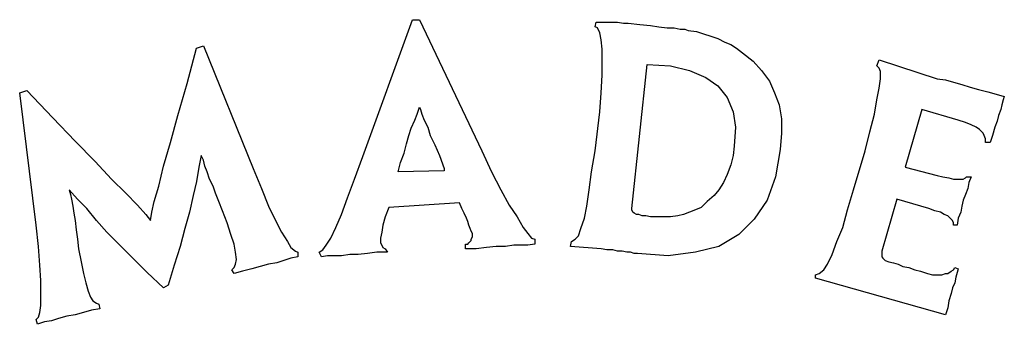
# Model space of a CAD drawing. Extents: x 0.2 to 25, y -0.2 to 2.1.
# Tile 11 of 13: x 16.3 to 18, y 1.2 to 1.7. Entities that reach past the tile are written whole.
import ezdxf

# ---------------------------------------------------------------- set-up
doc = ezdxf.new("R2010")
doc.units = 0

msp = doc.modelspace()

# ---------------------------------------------------------------- linework, layer by layer
at = {"color": 0}
for p, q in [((16.89258, 1.480469, 0.5), (16.97461, 1.707031, 0.5)), ((16.97461, 1.707031, 0.5), (16.98633, 1.707031, 0.5)), ((16.98633, 1.707031, 0.5), (17.08984, 1.490234, 0.5)), ((17.27734, 1.695313, 0.5), (17.2793, 1.703125, 0.5)), ((17.2793, 1.703125, 0.5), (17.2832, 1.703125, 0.5)), ((17.2832, 1.703125, 0.5), (17.28906, 1.703125, 0.5)), ((17.28906, 1.703125, 0.5), (17.29297, 1.703125, 0.5)), ((17.29297, 1.703125, 0.5), (17.30078, 1.703125, 0.5)), ((17.30078, 1.703125, 0.5), (17.30664, 1.703125, 0.5)), ((17.30664, 1.703125, 0.5), (17.31445, 1.703125, 0.5)), ((17.31445, 1.703125, 0.5), (17.32422, 1.701172, 0.5)), ((17.32422, 1.701172, 0.5), (17.33203, 1.701172, 0.5)), ((17.33203, 1.701172, 0.5), (17.35156, 1.699219, 0.5)), ((17.35156, 1.699219, 0.5), (17.36914, 1.697266, 0.5)), ((17.36914, 1.697266, 0.5), (17.38281, 1.695313, 0.5)), ((17.28125, 1.693359, 0.5), (17.27734, 1.695313, 0.5)), ((17.28516, 1.685547, 0.5), (17.28125, 1.693359, 0.5)), ((17.28711, 1.673828, 0.5), (17.28516, 1.685547, 0.5)), ((17.38281, 1.695313, 0.5), (17.39648, 1.693359, 0.5)), ((17.39648, 1.693359, 0.5), (17.4082, 1.693359, 0.5)), ((17.4082, 1.693359, 0.5), (17.41797, 1.691406, 0.5)), ((17.41797, 1.691406, 0.5), (17.42578, 1.691406, 0.5)), ((17.42578, 1.691406, 0.5), (17.43164, 1.689453, 0.5)), ((17.43164, 1.689453, 0.5), (17.44531, 1.6875, 0.5)), ((17.44531, 1.6875, 0.5), (17.45703, 1.683594, 0.5)), ((17.45703, 1.683594, 0.5), (17.46875, 1.679688, 0.5)), ((16.61719, 1.660156, 0.5), (16.62891, 1.664063, 0.5)), ((16.62891, 1.664063, 0.5), (16.71094, 1.460938, 0.5)), ((17.28906, 1.658203, 0.5), (17.28711, 1.673828, 0.5)), ((17.46875, 1.679688, 0.5), (17.48047, 1.675781, 0.5)), ((17.48047, 1.675781, 0.5), (17.49219, 1.669922, 0.5)), ((17.49219, 1.669922, 0.5), (17.50195, 1.666016, 0.5)), ((17.50195, 1.666016, 0.5), (17.51172, 1.660156, 0.5)), ((16.60156, 1.601563, 0.5), (16.61719, 1.660156, 0.5)), ((17.28906, 1.638672, 0.5), (17.28906, 1.658203, 0.5)), ((17.51172, 1.660156, 0.5), (17.52148, 1.652344, 0.5)), ((17.52148, 1.652344, 0.5), (17.53906, 1.638672, 0.5)), ((17.28906, 1.615234, 0.5), (17.28906, 1.638672, 0.5)), ((17.33789, 1.394531, 0.5), (17.36328, 1.632813, 0.5)), ((17.36328, 1.632813, 0.5), (17.40234, 1.630859, 0.5)), ((17.53906, 1.638672, 0.5), (17.55273, 1.623047, 0.5)), ((17.74414, 1.630859, 0.5), (17.74805, 1.640625, 0.5)), ((17.74805, 1.640625, 0.5), (17.84375, 1.609375, 0.5)), ((17.28711, 1.585938, 0.5), (17.28906, 1.615234, 0.5)), ((17.40234, 1.630859, 0.5), (17.43359, 1.623047, 0.5)), ((17.43359, 1.623047, 0.5), (17.46094, 1.611328, 0.5)), ((17.55273, 1.623047, 0.5), (17.56641, 1.605469, 0.5)), ((17.74805, 1.626953, 0.5), (17.74414, 1.630859, 0.5)), ((17.75, 1.621094, 0.5), (17.74805, 1.626953, 0.5)), ((17.75, 1.609375, 0.5), (17.75, 1.621094, 0.5)), ((16.58594, 1.548828, 0.5), (16.60156, 1.601563, 0.5)), ((17.46094, 1.611328, 0.5), (17.48047, 1.597656, 0.5)), ((17.56641, 1.605469, 0.5), (17.57422, 1.585938, 0.5)), ((17.74805, 1.59375, 0.5), (17.75, 1.609375, 0.5)), ((17.84375, 1.609375, 0.5), (17.85742, 1.607422, 0.5)), ((17.85742, 1.607422, 0.5), (17.87109, 1.603516, 0.5)), ((17.87109, 1.603516, 0.5), (17.88477, 1.599609, 0.5)), ((17.88477, 1.599609, 0.5), (17.89844, 1.595703, 0.5)), ((16.32422, 1.585938, 0.5), (16.33594, 1.589844, 0.5)), ((16.35156, 1.367188, 0.5), (16.32422, 1.585938, 0.5)), ((16.33594, 1.589844, 0.5), (16.37891, 1.544922, 0.5)), ((17.28516, 1.554688, 0.5), (17.28711, 1.585938, 0.5)), ((17.48047, 1.597656, 0.5), (17.49609, 1.578125, 0.5)), ((17.57422, 1.585938, 0.5), (17.58203, 1.566406, 0.5)), ((17.74414, 1.574219, 0.5), (17.74805, 1.59375, 0.5)), ((17.89844, 1.595703, 0.5), (17.91211, 1.591797, 0.5)), ((17.91211, 1.591797, 0.5), (17.92773, 1.587891, 0.5)), ((17.92773, 1.587891, 0.5), (17.94141, 1.583984, 0.5)), ((17.94141, 1.583984, 0.5), (17.95508, 1.580078, 0.5)), ((17.49609, 1.578125, 0.5), (17.50586, 1.554688, 0.5)), ((17.58203, 1.566406, 0.5), (17.58594, 1.542969, 0.5)), ((17.74023, 1.550781, 0.5), (17.74414, 1.574219, 0.5)), ((17.95117, 1.566406, 0.5), (17.94922, 1.558594, 0.5)), ((17.95313, 1.574219, 0.5), (17.95117, 1.566406, 0.5)), ((17.95508, 1.580078, 0.5), (17.95313, 1.574219, 0.5)), ((16.97852, 1.541016, 0.5), (16.98242, 1.550781, 0.5)), ((16.98242, 1.550781, 0.5), (16.98633, 1.5625, 0.5)), ((16.98633, 1.5625, 0.5), (16.98828, 1.558594, 0.5)), ((16.98828, 1.558594, 0.5), (16.99023, 1.550781, 0.5)), ((16.99023, 1.550781, 0.5), (16.99414, 1.541016, 0.5)), ((17.27734, 1.490234, 0.5), (17.28516, 1.554688, 0.5)), ((17.50586, 1.554688, 0.5), (17.50977, 1.529297, 0.5)), ((17.73242, 1.521484, 0.5), (17.74023, 1.550781, 0.5)), ((17.81836, 1.558594, 0.5), (17.79102, 1.462891, 0.5)), ((17.87891, 1.541016, 0.5), (17.81836, 1.558594, 0.5)), ((17.94922, 1.558594, 0.5), (17.94531, 1.548828, 0.5)), ((16.37891, 1.544922, 0.5), (16.41602, 1.505859, 0.5)), ((16.57422, 1.503906, 0.5), (16.58594, 1.548828, 0.5)), ((16.97266, 1.527344, 0.5), (16.97852, 1.541016, 0.5)), ((16.99414, 1.541016, 0.5), (17, 1.529297, 0.5)), ((17.58594, 1.542969, 0.5), (17.58594, 1.519531, 0.5)), ((17.89063, 1.537109, 0.5), (17.87891, 1.541016, 0.5)), ((17.90039, 1.533203, 0.5), (17.89063, 1.537109, 0.5)), ((17.9082, 1.529297, 0.5), (17.90039, 1.533203, 0.5)), ((17.94336, 1.539063, 0.5), (17.93945, 1.529297, 0.5)), ((17.94531, 1.548828, 0.5), (17.94336, 1.539063, 0.5)), ((16.96875, 1.515625, 0.5), (16.97266, 1.527344, 0.5)), ((17, 1.529297, 0.5), (17.00391, 1.515625, 0.5)), ((17.50977, 1.529297, 0.5), (17.50781, 1.498047, 0.5)), ((17.58594, 1.519531, 0.5), (17.58398, 1.492188, 0.5)), ((17.72461, 1.490234, 0.5), (17.73242, 1.521484, 0.5)), ((17.91406, 1.525391, 0.5), (17.9082, 1.529297, 0.5)), ((17.91992, 1.519531, 0.5), (17.91406, 1.525391, 0.5)), ((17.92188, 1.515625, 0.5), (17.91992, 1.519531, 0.5)), ((17.93945, 1.529297, 0.5), (17.93555, 1.515625, 0.5)), ((16.41602, 1.505859, 0.5), (16.44922, 1.472656, 0.5)), ((16.5625, 1.464844, 0.5), (16.57422, 1.503906, 0.5)), ((16.96094, 1.486328, 0.5), (16.96484, 1.501953, 0.5)), ((16.96484, 1.501953, 0.5), (16.96875, 1.515625, 0.5)), ((17.00391, 1.515625, 0.5), (17.01172, 1.5, 0.5)), ((17.92383, 1.509766, 0.5), (17.92188, 1.515625, 0.5)), ((17.92383, 1.503906, 0.5), (17.92383, 1.509766, 0.5)), ((17.93164, 1.503906, 0.5), (17.92383, 1.503906, 0.5)), ((17.93555, 1.515625, 0.5), (17.93164, 1.503906, 0.5)), ((16.95508, 1.470703, 0.5), (16.96094, 1.486328, 0.5)), ((17.01172, 1.5, 0.5), (17.01953, 1.482422, 0.5)), ((17.08984, 1.490234, 0.5), (17.10547, 1.455078, 0.5)), ((17.27148, 1.455078, 0.5), (17.27734, 1.490234, 0.5)), ((17.50781, 1.498047, 0.5), (17.50586, 1.482422, 0.5)), ((17.58398, 1.492188, 0.5), (17.57617, 1.447266, 0.5)), ((17.70508, 1.425781, 0.5), (17.72461, 1.490234, 0.5)), ((16.44922, 1.472656, 0.5), (16.47656, 1.443359, 0.5)), ((16.625, 1.482422, 0.5), (16.62109, 1.462891, 0.5)), ((16.62891, 1.474609, 0.5), (16.625, 1.482422, 0.5)), ((16.63086, 1.464844, 0.5), (16.62891, 1.474609, 0.5)), ((16.87891, 1.443359, 0.5), (16.89258, 1.480469, 0.5)), ((16.95117, 1.455078, 0.5), (16.95508, 1.470703, 0.5)), ((17.01953, 1.482422, 0.5), (17.02734, 1.460938, 0.5)), ((17.50586, 1.482422, 0.5), (17.50195, 1.466797, 0.5)), ((16.55469, 1.431641, 0.5), (16.5625, 1.464844, 0.5)), ((16.62109, 1.462891, 0.5), (16.61719, 1.439453, 0.5)), ((16.63477, 1.455078, 0.5), (16.63086, 1.464844, 0.5)), ((16.63867, 1.443359, 0.5), (16.63477, 1.455078, 0.5)), ((16.71094, 1.460938, 0.5), (16.72461, 1.427734, 0.5)), ((17.02734, 1.457031, 0.5), (16.95117, 1.455078, 0.5)), ((17.02734, 1.460938, 0.5), (17.02734, 1.457031, 0.5)), ((17.10547, 1.455078, 0.5), (17.12109, 1.425781, 0.5)), ((17.26758, 1.425781, 0.5), (17.27148, 1.455078, 0.5)), ((17.50195, 1.466797, 0.5), (17.49609, 1.451172, 0.5)), ((17.79102, 1.462891, 0.5), (17.84375, 1.449219, 0.5)), ((16.47656, 1.443359, 0.5), (16.5, 1.419922, 0.5)), ((16.61719, 1.439453, 0.5), (16.61133, 1.416016, 0.5)), ((16.64453, 1.431641, 0.5), (16.63867, 1.443359, 0.5)), ((16.86719, 1.412109, 0.5), (16.87891, 1.443359, 0.5)), ((17.49023, 1.4375, 0.5), (17.48242, 1.425781, 0.5)), ((17.49609, 1.451172, 0.5), (17.49023, 1.4375, 0.5)), ((17.57617, 1.447266, 0.5), (17.5625, 1.408203, 0.5)), ((17.84375, 1.449219, 0.5), (17.85352, 1.447266, 0.5)), ((17.85352, 1.447266, 0.5), (17.86328, 1.445313, 0.5)), ((17.86328, 1.445313, 0.5), (17.87109, 1.443359, 0.5)), ((17.87109, 1.443359, 0.5), (17.87695, 1.443359, 0.5)), ((17.87695, 1.443359, 0.5), (17.88281, 1.443359, 0.5)), ((17.88281, 1.443359, 0.5), (17.88672, 1.443359, 0.5)), ((17.88672, 1.443359, 0.5), (17.89063, 1.445313, 0.5)), ((17.89063, 1.445313, 0.5), (17.89258, 1.447266, 0.5)), ((17.89258, 1.447266, 0.5), (17.90039, 1.447266, 0.5)), ((17.89648, 1.4375, 0.5), (17.89453, 1.427734, 0.5)), ((17.90039, 1.447266, 0.5), (17.89648, 1.4375, 0.5)), ((16.41992, 1.410156, 0.5), (16.40625, 1.425781, 0.5)), ((16.40625, 1.425781, 0.5), (16.4082, 1.417969, 0.5)), ((16.5, 1.419922, 0.5), (16.51953, 1.400391, 0.5)), ((16.54688, 1.40625, 0.5), (16.55469, 1.431641, 0.5)), ((16.64844, 1.419922, 0.5), (16.64453, 1.431641, 0.5)), ((16.6543, 1.40625, 0.5), (16.64844, 1.419922, 0.5)), ((16.72461, 1.427734, 0.5), (16.73633, 1.398438, 0.5)), ((17.12109, 1.425781, 0.5), (17.13477, 1.400391, 0.5)), ((17.26367, 1.398438, 0.5), (17.26758, 1.425781, 0.5)), ((17.48242, 1.425781, 0.5), (17.47461, 1.416016, 0.5)), ((17.69531, 1.392578, 0.5), (17.70508, 1.425781, 0.5)), ((17.89453, 1.427734, 0.5), (17.89063, 1.417969, 0.5)), ((16.4082, 1.417969, 0.5), (16.41016, 1.410156, 0.5)), ((16.41016, 1.410156, 0.5), (16.41211, 1.398438, 0.5)), ((16.43555, 1.394531, 0.5), (16.41992, 1.410156, 0.5)), ((16.54297, 1.388672, 0.5), (16.54688, 1.40625, 0.5)), ((16.61133, 1.416016, 0.5), (16.60547, 1.388672, 0.5)), ((16.66016, 1.390625, 0.5), (16.6543, 1.40625, 0.5)), ((16.85742, 1.384766, 0.5), (16.86719, 1.412109, 0.5)), ((17.05273, 1.404297, 0.5), (16.93555, 1.396484, 0.5)), ((17.05664, 1.394531, 0.5), (17.05273, 1.404297, 0.5)), ((17.46289, 1.40625, 0.5), (17.45313, 1.396484, 0.5)), ((17.47461, 1.416016, 0.5), (17.46289, 1.40625, 0.5)), ((17.5625, 1.408203, 0.5), (17.54102, 1.376953, 0.5)), ((17.77734, 1.410156, 0.5), (17.75195, 1.324219, 0.5)), ((17.83008, 1.394531, 0.5), (17.77734, 1.410156, 0.5)), ((17.88672, 1.408203, 0.5), (17.88477, 1.398438, 0.5)), ((17.89063, 1.417969, 0.5), (17.88672, 1.408203, 0.5)), ((16.41211, 1.398438, 0.5), (16.41406, 1.386719, 0.5)), ((16.41406, 1.386719, 0.5), (16.41602, 1.375, 0.5)), ((16.45117, 1.375, 0.5), (16.43555, 1.394531, 0.5)), ((16.51953, 1.400391, 0.5), (16.5332, 1.384766, 0.5)), ((16.54102, 1.375, 0.5), (16.54297, 1.388672, 0.5)), ((16.60547, 1.388672, 0.5), (16.59766, 1.361328, 0.5)), ((16.66797, 1.371094, 0.5), (16.66016, 1.390625, 0.5)), ((16.73633, 1.398438, 0.5), (16.74805, 1.375, 0.5)), ((16.93555, 1.396484, 0.5), (16.92969, 1.380859, 0.5)), ((17.06055, 1.386719, 0.5), (17.05664, 1.394531, 0.5)), ((17.06445, 1.378906, 0.5), (17.06055, 1.386719, 0.5)), ((17.13477, 1.400391, 0.5), (17.14844, 1.380859, 0.5)), ((17.25977, 1.378906, 0.5), (17.26367, 1.398438, 0.5)), ((17.33789, 1.392578, 0.5), (17.33789, 1.394531, 0.5)), ((17.33984, 1.388672, 0.5), (17.33789, 1.392578, 0.5)), ((17.3418, 1.386719, 0.5), (17.33984, 1.388672, 0.5)), ((17.3457, 1.384766, 0.5), (17.3418, 1.386719, 0.5)), ((17.43359, 1.388672, 0.5), (17.42383, 1.384766, 0.5)), ((17.44336, 1.392578, 0.5), (17.43359, 1.388672, 0.5)), ((17.45313, 1.396484, 0.5), (17.44336, 1.392578, 0.5)), ((17.6875, 1.363281, 0.5), (17.69531, 1.392578, 0.5)), ((17.83984, 1.390625, 0.5), (17.83008, 1.394531, 0.5)), ((17.84961, 1.388672, 0.5), (17.83984, 1.390625, 0.5)), ((17.85547, 1.384766, 0.5), (17.84961, 1.388672, 0.5)), ((17.88281, 1.388672, 0.5), (17.87891, 1.378906, 0.5)), ((17.88477, 1.398438, 0.5), (17.88281, 1.388672, 0.5)), ((16.41602, 1.375, 0.5), (16.41797, 1.359375, 0.5)), ((16.46875, 1.355469, 0.5), (16.45117, 1.375, 0.5)), ((16.5332, 1.384766, 0.5), (16.54102, 1.375, 0.5)), ((16.67383, 1.351563, 0.5), (16.66797, 1.371094, 0.5)), ((16.74805, 1.375, 0.5), (16.75781, 1.355469, 0.5)), ((16.84766, 1.363281, 0.5), (16.85742, 1.384766, 0.5)), ((16.92969, 1.380859, 0.5), (16.92578, 1.367188, 0.5)), ((17.06641, 1.373047, 0.5), (17.06445, 1.378906, 0.5)), ((17.06836, 1.367188, 0.5), (17.06641, 1.373047, 0.5)), ((17.14844, 1.380859, 0.5), (17.1582, 1.363281, 0.5)), ((17.25391, 1.361328, 0.5), (17.25977, 1.378906, 0.5)), ((17.34961, 1.384766, 0.5), (17.3457, 1.384766, 0.5)), ((17.35547, 1.382813, 0.5), (17.34961, 1.384766, 0.5)), ((17.36133, 1.382813, 0.5), (17.35547, 1.382813, 0.5)), ((17.36914, 1.380859, 0.5), (17.36133, 1.382813, 0.5)), ((17.38086, 1.380859, 0.5), (17.36914, 1.380859, 0.5)), ((17.39258, 1.380859, 0.5), (17.38086, 1.380859, 0.5)), ((17.40234, 1.380859, 0.5), (17.39258, 1.380859, 0.5)), ((17.41406, 1.382813, 0.5), (17.40234, 1.380859, 0.5)), ((17.42383, 1.384766, 0.5), (17.41406, 1.382813, 0.5)), ((17.54102, 1.376953, 0.5), (17.51563, 1.351563, 0.5)), ((17.86133, 1.382813, 0.5), (17.85547, 1.384766, 0.5)), ((17.86523, 1.378906, 0.5), (17.86133, 1.382813, 0.5)), ((17.86914, 1.375, 0.5), (17.86523, 1.378906, 0.5)), ((17.87109, 1.371094, 0.5), (17.86914, 1.375, 0.5)), ((17.87109, 1.367188, 0.5), (17.87109, 1.371094, 0.5)), ((17.87891, 1.378906, 0.5), (17.87695, 1.367188, 0.5)), ((16.35547, 1.332031, 0.5), (16.35156, 1.367188, 0.5)), ((16.41797, 1.359375, 0.5), (16.41992, 1.34375, 0.5)), ((16.49023, 1.333984, 0.5), (16.46875, 1.355469, 0.5)), ((16.59766, 1.361328, 0.5), (16.58984, 1.332031, 0.5)), ((16.75781, 1.355469, 0.5), (16.76758, 1.339844, 0.5)), ((16.83984, 1.345703, 0.5), (16.84766, 1.363281, 0.5)), ((16.92383, 1.355469, 0.5), (16.92188, 1.345703, 0.5)), ((16.92578, 1.367188, 0.5), (16.92383, 1.355469, 0.5)), ((17.07031, 1.361328, 0.5), (17.06836, 1.367188, 0.5)), ((17.07227, 1.357422, 0.5), (17.07031, 1.361328, 0.5)), ((17.07422, 1.353516, 0.5), (17.07227, 1.357422, 0.5)), ((17.1582, 1.363281, 0.5), (17.16602, 1.353516, 0.5)), ((17.25, 1.349609, 0.5), (17.25391, 1.361328, 0.5)), ((17.67773, 1.339844, 0.5), (17.6875, 1.363281, 0.5)), ((17.87695, 1.367188, 0.5), (17.87109, 1.367188, 0.5)), ((16.41992, 1.34375, 0.5), (16.42188, 1.328125, 0.5)), ((16.67969, 1.335938, 0.5), (16.67383, 1.351563, 0.5)), ((16.76758, 1.339844, 0.5), (16.77344, 1.330078, 0.5)), ((16.83203, 1.333984, 0.5), (16.83984, 1.345703, 0.5)), ((16.92188, 1.345703, 0.5), (16.92188, 1.337891, 0.5)), ((16.92188, 1.337891, 0.5), (16.92383, 1.333984, 0.5)), ((17.06641, 1.335938, 0.5), (17.06836, 1.337891, 0.5)), ((17.06836, 1.337891, 0.5), (17.07031, 1.339844, 0.5)), ((17.07031, 1.339844, 0.5), (17.07227, 1.341797, 0.5)), ((17.07227, 1.34375, 0.5), (17.07422, 1.347656, 0.5)), ((17.07227, 1.341797, 0.5), (17.07227, 1.34375, 0.5)), ((17.07422, 1.349609, 0.5), (17.07422, 1.353516, 0.5)), ((17.07422, 1.347656, 0.5), (17.07422, 1.349609, 0.5)), ((17.16602, 1.353516, 0.5), (17.17188, 1.345703, 0.5)), ((17.17188, 1.345703, 0.5), (17.17773, 1.34375, 0.5)), ((17.17773, 1.34375, 0.5), (17.17773, 1.335938, 0.5)), ((17.23633, 1.332031, 0.5), (17.23828, 1.339844, 0.5)), ((17.23828, 1.339844, 0.5), (17.24414, 1.34375, 0.5)), ((17.24414, 1.34375, 0.5), (17.25, 1.349609, 0.5)), ((17.51563, 1.351563, 0.5), (17.48242, 1.332031, 0.5)), ((17.66992, 1.318359, 0.5), (17.67773, 1.339844, 0.5)), ((16.35742, 1.300781, 0.5), (16.35547, 1.332031, 0.5)), ((16.42188, 1.328125, 0.5), (16.42578, 1.306641, 0.5)), ((16.51172, 1.3125, 0.5), (16.49023, 1.333984, 0.5)), ((16.58984, 1.332031, 0.5), (16.58008, 1.300781, 0.5)), ((16.68164, 1.322266, 0.5), (16.67969, 1.335938, 0.5)), ((16.68359, 1.310547, 0.5), (16.68164, 1.322266, 0.5)), ((16.77344, 1.330078, 0.5), (16.78125, 1.324219, 0.5)), ((16.78125, 1.324219, 0.5), (16.78516, 1.322266, 0.5)), ((16.78516, 1.322266, 0.5), (16.78516, 1.314453, 0.5)), ((16.82031, 1.322266, 0.5), (16.82617, 1.326172, 0.5)), ((16.82422, 1.314453, 0.5), (16.82031, 1.322266, 0.5)), ((16.82617, 1.326172, 0.5), (16.83203, 1.333984, 0.5)), ((16.91602, 1.322266, 0.5), (16.90039, 1.320313, 0.5)), ((16.93359, 1.322266, 0.5), (16.91602, 1.322266, 0.5)), ((16.92383, 1.333984, 0.5), (16.92578, 1.330078, 0.5)), ((16.92578, 1.330078, 0.5), (16.92969, 1.328125, 0.5)), ((16.92969, 1.328125, 0.5), (16.93359, 1.322266, 0.5)), ((17.0625, 1.328125, 0.5), (17.0625, 1.335938, 0.5)), ((17.0625, 1.335938, 0.5), (17.06641, 1.335938, 0.5)), ((17.08008, 1.328125, 0.5), (17.0625, 1.328125, 0.5)), ((17.09766, 1.330078, 0.5), (17.08008, 1.328125, 0.5)), ((17.11328, 1.332031, 0.5), (17.09766, 1.330078, 0.5)), ((17.12891, 1.332031, 0.5), (17.11328, 1.332031, 0.5)), ((17.14258, 1.333984, 0.5), (17.12891, 1.332031, 0.5)), ((17.1543, 1.333984, 0.5), (17.14258, 1.333984, 0.5)), ((17.16602, 1.333984, 0.5), (17.1543, 1.333984, 0.5)), ((17.17773, 1.335938, 0.5), (17.16602, 1.333984, 0.5)), ((17.28711, 1.328125, 0.5), (17.23633, 1.332031, 0.5)), ((17.29688, 1.326172, 0.5), (17.28711, 1.328125, 0.5)), ((17.30664, 1.326172, 0.5), (17.29688, 1.326172, 0.5)), ((17.31445, 1.324219, 0.5), (17.30664, 1.326172, 0.5)), ((17.32227, 1.324219, 0.5), (17.31445, 1.324219, 0.5)), ((17.33008, 1.322266, 0.5), (17.32227, 1.324219, 0.5)), ((17.33594, 1.322266, 0.5), (17.33008, 1.322266, 0.5)), ((17.3418, 1.320313, 0.5), (17.33594, 1.322266, 0.5)), ((17.44336, 1.322266, 0.5), (17.39844, 1.316406, 0.5)), ((17.48242, 1.332031, 0.5), (17.44336, 1.322266, 0.5)), ((17.75195, 1.324219, 0.5), (17.75195, 1.322266, 0.5)), ((17.75195, 1.322266, 0.5), (17.75195, 1.320313, 0.5)), ((16.42578, 1.306641, 0.5), (16.42969, 1.287109, 0.5)), ((16.53516, 1.289063, 0.5), (16.51172, 1.3125, 0.5)), ((16.68164, 1.302734, 0.5), (16.68359, 1.310547, 0.5)), ((16.75, 1.304688, 0.5), (16.73633, 1.302734, 0.5)), ((16.76172, 1.308594, 0.5), (16.75, 1.304688, 0.5)), ((16.77344, 1.3125, 0.5), (16.76172, 1.308594, 0.5)), ((16.78516, 1.314453, 0.5), (16.77344, 1.3125, 0.5)), ((16.83398, 1.316406, 0.5), (16.82422, 1.314453, 0.5)), ((16.8457, 1.316406, 0.5), (16.83398, 1.316406, 0.5)), ((16.85742, 1.316406, 0.5), (16.8457, 1.316406, 0.5)), ((16.87109, 1.318359, 0.5), (16.85742, 1.316406, 0.5)), ((16.88477, 1.318359, 0.5), (16.87109, 1.318359, 0.5)), ((16.90039, 1.320313, 0.5), (16.88477, 1.318359, 0.5)), ((17.34766, 1.320313, 0.5), (17.3418, 1.320313, 0.5)), ((17.39844, 1.316406, 0.5), (17.34766, 1.320313, 0.5)), ((17.66211, 1.302734, 0.5), (17.66992, 1.318359, 0.5)), ((17.75195, 1.320313, 0.5), (17.75195, 1.318359, 0.5)), ((17.75195, 1.318359, 0.5), (17.75195, 1.316406, 0.5)), ((17.75195, 1.316406, 0.5), (17.75195, 1.314453, 0.5)), ((17.75195, 1.314453, 0.5), (17.75391, 1.3125, 0.5)), ((17.75391, 1.3125, 0.5), (17.75586, 1.310547, 0.5)), ((17.75586, 1.310547, 0.5), (17.75781, 1.308594, 0.5)), ((17.75781, 1.308594, 0.5), (17.76367, 1.306641, 0.5)), ((17.76367, 1.306641, 0.5), (17.77148, 1.304688, 0.5)), ((17.77148, 1.304688, 0.5), (17.7793, 1.302734, 0.5)), ((16.35938, 1.275391, 0.5), (16.35742, 1.300781, 0.5)), ((16.5625, 1.263672, 0.5), (16.53516, 1.289063, 0.5)), ((16.58008, 1.300781, 0.5), (16.57031, 1.267578, 0.5)), ((16.67578, 1.292969, 0.5), (16.67969, 1.296875, 0.5)), ((16.67969, 1.287109, 0.5), (16.67578, 1.292969, 0.5)), ((16.67969, 1.296875, 0.5), (16.68164, 1.302734, 0.5)), ((16.69336, 1.291016, 0.5), (16.67969, 1.287109, 0.5)), ((16.70898, 1.294922, 0.5), (16.69336, 1.291016, 0.5)), ((16.72266, 1.298828, 0.5), (16.70898, 1.294922, 0.5)), ((16.73633, 1.302734, 0.5), (16.72266, 1.298828, 0.5)), ((17.64844, 1.287109, 0.5), (17.65625, 1.292969, 0.5)), ((17.65625, 1.292969, 0.5), (17.66211, 1.302734, 0.5)), ((17.7793, 1.302734, 0.5), (17.78711, 1.298828, 0.5)), ((17.78711, 1.298828, 0.5), (17.79688, 1.296875, 0.5)), ((17.79688, 1.296875, 0.5), (17.80664, 1.292969, 0.5)), ((17.80664, 1.292969, 0.5), (17.81641, 1.291016, 0.5)), ((17.81641, 1.291016, 0.5), (17.82813, 1.287109, 0.5)), ((17.86133, 1.287109, 0.5), (17.86719, 1.291016, 0.5)), ((17.86719, 1.291016, 0.5), (17.87109, 1.292969, 0.5)), ((17.87109, 1.292969, 0.5), (17.87305, 1.296875, 0.5)), ((17.87305, 1.296875, 0.5), (17.87891, 1.294922, 0.5)), ((17.87695, 1.289063, 0.5), (17.875, 1.28125, 0.5)), ((17.87891, 1.294922, 0.5), (17.87695, 1.289063, 0.5)), ((16.35938, 1.251953, 0.5), (16.35938, 1.275391, 0.5)), ((16.42969, 1.287109, 0.5), (16.43359, 1.271484, 0.5)), ((17.64258, 1.285156, 0.5), (17.64844, 1.287109, 0.5)), ((17.64258, 1.279297, 0.5), (17.64258, 1.285156, 0.5)), ((17.85742, 1.21875, 0.5), (17.64258, 1.279297, 0.5)), ((17.82813, 1.287109, 0.5), (17.83594, 1.285156, 0.5)), ((17.83594, 1.285156, 0.5), (17.84375, 1.285156, 0.5)), ((17.84375, 1.285156, 0.5), (17.85156, 1.285156, 0.5)), ((17.85156, 1.285156, 0.5), (17.85742, 1.287109, 0.5)), ((17.85742, 1.287109, 0.5), (17.86133, 1.287109, 0.5)), ((17.875, 1.28125, 0.5), (17.87305, 1.271484, 0.5)), ((16.43359, 1.271484, 0.5), (16.4375, 1.257813, 0.5)), ((16.4375, 1.257813, 0.5), (16.44141, 1.248047, 0.5)), ((16.57031, 1.267578, 0.5), (16.5625, 1.263672, 0.5)), ((17.86914, 1.263672, 0.5), (17.86719, 1.253906, 0.5)), ((17.87305, 1.271484, 0.5), (17.86914, 1.263672, 0.5)), ((16.35938, 1.234375, 0.5), (16.35938, 1.251953, 0.5)), ((16.44141, 1.248047, 0.5), (16.44531, 1.242188, 0.5)), ((16.44531, 1.242188, 0.5), (16.45117, 1.238281, 0.5)), ((17.86328, 1.242188, 0.5), (17.86133, 1.230469, 0.5)), ((17.86719, 1.253906, 0.5), (17.86328, 1.242188, 0.5)), ((16.35742, 1.222656, 0.5), (16.35938, 1.234375, 0.5)), ((16.44336, 1.226563, 0.5), (16.42969, 1.222656, 0.5)), ((16.45703, 1.228516, 0.5), (16.44336, 1.226563, 0.5)), ((16.45117, 1.238281, 0.5), (16.45508, 1.236328, 0.5)), ((16.45508, 1.236328, 0.5), (16.45703, 1.228516, 0.5)), ((17.86133, 1.230469, 0.5), (17.85742, 1.21875, 0.5)), ((16.35156, 1.210938, 0.5), (16.35547, 1.214844, 0.5)), ((16.35352, 1.203125, 0.5), (16.35156, 1.210938, 0.5)), ((16.36523, 1.207031, 0.5), (16.35352, 1.203125, 0.5)), ((16.35547, 1.214844, 0.5), (16.35742, 1.222656, 0.5)), ((16.37695, 1.208984, 0.5), (16.36523, 1.207031, 0.5)), ((16.38867, 1.212891, 0.5), (16.37695, 1.208984, 0.5)), ((16.40234, 1.216797, 0.5), (16.38867, 1.212891, 0.5)), ((16.41602, 1.21875, 0.5), (16.40234, 1.216797, 0.5)), ((16.42969, 1.222656, 0.5), (16.41602, 1.21875, 0.5))]:
    msp.add_line(p, q, dxfattribs=at)

doc.saveas('drawing.dxf')
